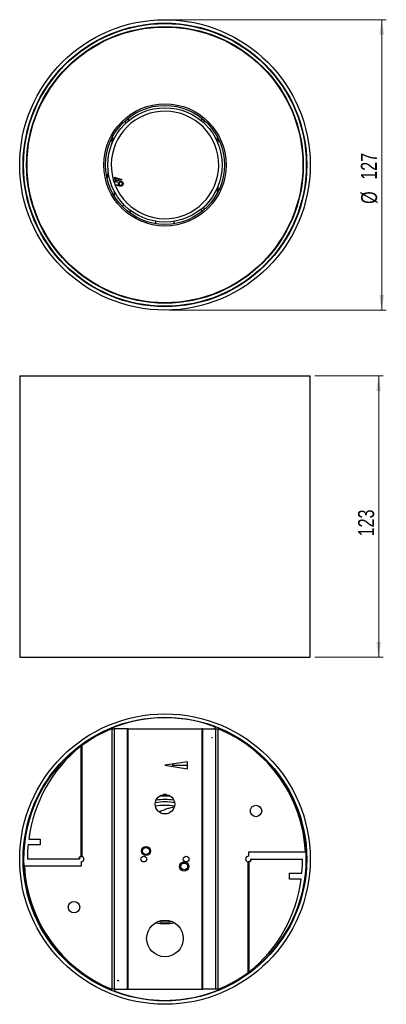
# Model space of a CAD drawing. Header units: millimetres. Extents: x 46 to 126, y -5 to 210.
import ezdxf

# ---------------------------------------------------------------- set-up
doc = ezdxf.new("R2010")
doc.units = ezdxf.units.MM
doc.styles.add('SLDTEXTSTYLE0', font='TXT', dxfattribs={"width": 0.75})
doc.dimstyles.new('SLDDIMSTYLE0', dxfattribs={"dimtxt": 3.5, "dimasz": 3.302, "dimexe": 0, "dimexo": 0.0625, "dimgap": 0.875, "dimtad": 1, "dimlfac": 2, "dimrnd": 1e-09, "dimzin": 12, "dimdsep": 46, "dimtxsty": 'SLDTEXTSTYLE0', "dimsah": 1, "dimcen": 0.09, "dimadec": 0, "dimazin": 3, "dimtfac": 1, "dimtofl": 0, "dimtmove": 0, "dimatfit": 3, "dimfxl": 0, "dimfrac": 2, "dimtolj": 1, "dimtzin": 12, "dimarcsym": 0})

# ---------------------------------------------------------------- blocks, each defined once
blk = doc.blocks.new('_D')
at = {"color": 7, "linetype": 'Continuous', "lineweight": 18}
for p, q in [((110.61, 132.24), (125.58, 132.24)), ((124.58, 70.74), (124.58, 132.24)), ((110.61, 70.74), (125.58, 70.74))]:
    blk.add_line(p, q, dxfattribs=at)
for points in [[(124.58, 132.24), (124.07, 128.94), (125.08, 128.94)], [(124.58, 70.74), (125.08, 74.04), (124.07, 74.04)]]:
    blk.add_solid(points, dxfattribs=at)
at = {"color": 7, "linetype": 'Continuous', "lineweight": 18, "insert": (120.07, 97.14), "char_height": 3.5, "attachment_point": 1, "rotation": 90, "style": 'SLDTEXTSTYLE0'}
blk.add_mtext('123', dxfattribs=at)
blk = doc.blocks.new('_D_1')
at = {"color": 7, "linetype": 'Continuous', "lineweight": 18}
for p, q in [((78.86, 210.09), (126.24, 210.09)), ((125.24, 210.09), (125.24, 146.59)), ((78.86, 146.59), (126.24, 146.59))]:
    blk.add_line(p, q, dxfattribs=at)
for points in [[(125.24, 210.09), (124.74, 206.79), (125.75, 206.79)], [(125.24, 146.59), (125.75, 149.89), (124.74, 149.89)]]:
    blk.add_solid(points, dxfattribs=at)
at = {"color": 7, "linetype": 'Continuous', "lineweight": 18, "char_height": 3.5, "attachment_point": 1, "rotation": 90, "style": 'SLDTEXTSTYLE0'}
for s, insert in [('127', (120.68, 175.11)), ('%%c', (120.73, 169.83))]:
    blk.add_mtext(s, dxfattribs=dict(at, insert=insert))

msp = doc.modelspace()

# ---------------------------------------------------------------- linework, layer by layer
at = {"color": 7, "linetype": 'Continuous', "lineweight": 25}
for p, q in [((77.8646, 209.3423), (77.8646, 209.2423)), ((83.2477, 208.8713), (83.2303, 208.7728)), ((65.4561, 206.7505), (65.4939, 206.6579)), ((66.8826, 207.2249), (66.8448, 207.3175)), ((54.1172, 198.2687), (54.1938, 198.2044)), ((51.0178, 193.8423), (51.1044, 193.7923)), ((104.7114, 193.8423), (104.6248, 193.7923)), ((106.9951, 188.9449), (106.9011, 188.9107)), ((66.6854, 174.7816), (67.0737, 174.8975)), ((66.7353, 174.6147), (66.6854, 174.7816)), ((67.1236, 174.7306), (66.7353, 174.6147)), ((67.0737, 174.8975), (66.8357, 175.6957)), ((66.8357, 175.6957), (68.4379, 175.1595)), ((67.9302, 175.1526), (67.0875, 175.4367)), ((67.0875, 175.4367), (67.2339, 174.9451)), ((67.1837, 174.5283), (67.1236, 174.7306)), ((67.3439, 174.5759), (67.1837, 174.5283)), ((67.2339, 174.9451), (67.9302, 175.1526)), ((68.4481, 175.1255), (67.2838, 174.7782)), ((67.2838, 174.7782), (67.3439, 174.5759)), ((68.4379, 175.1595), (68.4481, 175.1255)), ((66.818, 171.5323), (66.8558, 172.5204)), ((66.955, 173.9071), (66.984, 174.0742)), ((67.8821, 173.7311), (66.955, 173.9071)), ((66.984, 174.0742), (67.8199, 173.9224)), ((48.7341, 167.7396), (48.8281, 167.7738)), ((51.0178, 162.8423), (51.1044, 162.8923)), ((104.7114, 162.8423), (104.6248, 162.8923)), ((101.612, 158.4158), (101.5354, 158.4801)), ((88.8466, 149.4596), (88.8844, 149.367)), ((90.2731, 149.934), (90.2353, 150.0266)), ((72.4815, 147.8132), (72.4989, 147.9117)), ((77.8646, 147.3423), (77.8646, 147.4423)), ((46.1146, 132.2426), (46.1146, 70.7426)), ((46.1146, 132.2426), (89.8657, 132.2426)), ((89.8657, 132.2426), (109.6146, 132.2426)), ((109.6146, 70.7426), (109.6146, 132.2426)), ((46.1146, 70.7426), (89.8657, 70.7426)), ((89.8657, 70.7426), (109.6146, 70.7426)), ((72.4989, 57.0097), (72.4815, 57.1082)), ((77.8646, 57.4791), (77.8646, 57.5791)), ((66.2265, 55.0417), (66.2265, -1.8834)), ((66.2265, 55.0417), (66.7698, 55.0417)), ((66.7698, 55.0417), (66.7698, -1.8834)), ((69.5724, 55.0417), (66.7698, 55.0417)), ((69.5724, 55.0417), (69.5724, -1.8834)), ((69.8328, 55.0417), (69.5724, 55.0417)), ((69.8328, -1.8834), (69.8328, 55.0417)), ((69.8328, 55.0417), (85.8964, 55.0417)), ((85.8964, 55.0417), (85.8964, -1.8834)), ((86.1568, 55.0417), (85.8964, 55.0417)), ((86.1568, -1.8834), (86.1568, 55.0417)), ((86.1568, 55.0417), (88.9594, 55.0417)), ((88.8844, 55.5544), (88.6751, 55.0417)), ((88.9594, -1.8834), (88.9594, 55.0417)), ((88.9594, 55.0417), (89.5027, 55.0417)), ((89.5027, -1.8834), (89.5027, 55.0417)), ((90.1786, 54.7559), (90.2731, 54.9874)), ((59.451, 51.2544), (59.451, 27.1201)), ((59.7138, 51.4007), (59.7138, 27.1201)), ((82.8178, 47.8291), (77.8646, 47.0791)), ((82.8178, 46.3291), (82.8178, 47.8291)), ((77.8646, 47.0791), (82.8178, 46.3291)), ((79.5678, 47.0791), (79.5678, 47.337)), ((79.5678, 46.8212), (79.5678, 47.0791)), ((79.5678, 47.0791), (82.8178, 47.0791)), ((101.5354, 46.4413), (101.612, 46.5055)), ((51.1044, 42.0291), (51.0178, 42.0791)), ((104.6248, 42.0291), (104.7114, 42.0791)), ((78.1896, 40.6791), (77.5396, 40.6791)), ((48.8281, 37.1475), (48.7341, 37.1818)), ((48.0905, 30.9427), (50.6171, 30.9427)), ((50.6171, 30.9427), (50.6171, 29.6927)), ((50.6171, 29.6927), (47.9466, 29.6927)), ((108.578, 28.0791), (96.1146, 28.0791)), ((96.1146, 28.0791), (96.1146, 27.2041)), ((59.0274, 26.5791), (47.7981, 26.5791)), ((59.1642, 26.5791), (59.0274, 26.5791)), ((59.6146, 25.0791), (59.6146, 26.0291)), ((96.0154, 1.7576), (96.0154, 25.962)), ((96.2782, 1.9038), (96.2782, 25.962)), ((96.7723, 26.5791), (96.6355, 26.5791)), ((96.7723, 26.5791), (107.9311, 26.5791)), ((47.1512, 25.0791), (59.6146, 25.0791)), ((105.1121, 23.4656), (107.7826, 23.4656)), ((105.1121, 22.2156), (105.1121, 23.4656)), ((107.6387, 22.2156), (105.1121, 22.2156)), ((106.9011, 16.0107), (106.9951, 15.9765)), ((51.1044, 11.1291), (51.0178, 11.0791)), ((104.6248, 11.1291), (104.7114, 11.0791)), ((54.1938, 6.717), (54.1172, 6.6527)), ((65.5506, -1.5976), (65.4561, -1.8291)), ((66.7698, -1.8834), (66.2265, -1.8834)), ((66.7698, -1.8834), (69.5724, -1.8834)), ((66.8448, -2.3961), (67.0541, -1.8834)), ((69.5724, -1.8834), (69.8328, -1.8834)), ((69.8328, -1.8834), (85.8964, -1.8834)), ((85.8964, -1.8834), (86.1568, -1.8834)), ((88.9594, -1.8834), (86.1568, -1.8834)), ((89.5027, -1.8834), (88.9594, -1.8834)), ((83.2303, -3.8514), (83.2477, -3.9499)), ((77.8646, -4.3209), (77.8646, -4.4209))]:
    msp.add_line(p, q, dxfattribs=at)
at = {"color": 1, "linetype": 'Continuous', "lineweight": 25}
for p, q in [((69.2896, 187.4373), (69.2896, 188.1131)), ((69.8328, 188.5643), (69.8328, 187.9204)), ((85.8964, 187.9204), (85.8964, 188.5643)), ((86.4396, 187.4373), (86.4396, 188.1131)), ((66.2265, 184.1349), (66.2265, 182.9035)), ((66.4869, 183.519), (66.4869, 184.631)), ((89.2423, 184.631), (89.2423, 183.519)), ((89.5027, 182.9035), (89.5027, 184.1349)), ((89.2423, 173.1655), (89.2423, 172.0535)), ((89.5027, 172.5496), (89.5027, 173.781)), ((85.8964, 168.1202), (85.8964, 168.7641)), ((86.4396, 168.5714), (86.4396, 169.2473))]:
    msp.add_line(p, q, dxfattribs=at)
at = {"color": 7, "linetype": 'Continuous', "lineweight": 25}
for centre, radius in [((77.8646, 178.3423), 31.75), ((77.8646, 178.3423), 31), ((77.8646, 178.3423), 30.9), ((77.8646, 178.3423), 30.2397), ((77.8646, 178.3423), 30.1403), ((77.8646, 178.3423), 13.3616), ((77.8646, 178.3423), 13), ((77.8646, 178.3423), 12.5), ((77.8646, 26.5791), 31.75), ((77.8646, 26.5791), 31), ((77.8646, 38.5791), 2.125), ((97.7526, 37.1013), 1.25), ((73.7188, 28.3291), 1), ((73.7188, 28.3291), 0.75), ((73.2396, 26.5791), 0.625), ((82.0646, 24.9637), 1), ((82.4896, 26.5791), 0.625), ((82.0646, 24.9637), 0.75), ((57.9766, 16.057), 1.25), ((77.8646, 9.2228), 4)]:
    msp.add_circle(centre, radius, dxfattribs=at)
for centre, radius, start, end in [((77.8646, 178.3423), 11.75, 202.207649, 201.914662), ((77.8646, 166.3423), 2.125, 188.722814, 203.681645), ((77.8646, 166.3423), 2.125, 336.318355, 351.277186), ((77.8646, 26.5791), 30.9, 69.181808, 215), ((77.8646, 26.5791), 30.75, 112.239217, 126.176195), ((77.8646, 26.5791), 30.9, 249.181808, 66.400187), ((77.8646, 26.5791), 30.75, 2.796026, 67.760783), ((78.9829, 26.9971), 31.1434, 128.840948, 172.721681), ((77.8646, 26.5791), 12.5, 80.326486, 99.673514), ((77.8646, 26.5791), 13, 81.390652, 98.609348), ((77.8646, 26.5791), 13.75, 84.621123, 95.378877), ((77.8646, 26.5791), 11.75, 79.804262, 100.195738), ((80.5037, 26.5795), 32.7056, 174.537915, 180.000689), ((59.569, 26.5914), 0.5417, 102.57709, 181.296059), ((59.7058, 26.5914), 0.5417, 102.577017, 181.296376), ((59.6146, 26.5791), 0.55, 270, 79.610429), ((96.1146, 26.5791), 0.625, 90, 260.868593), ((96.0211, 26.5647), 0.6145, 281.284369, 1.346378), ((96.1579, 26.5647), 0.6145, 281.284556, 1.345981), ((75.2255, 26.5787), 32.7056, 354.537915, 0.000689), ((77.8646, 26.5791), 30.75, 182.796026, 247.760783), ((76.7463, 26.1611), 31.1434, 308.840948, 352.721681), ((77.8646, 26.5791), 13.75, 263.578302, 276.421698), ((77.8646, 26.5791), 30.9, 215, 246.400187), ((77.8646, 26.5791), 30.75, 292.239217, 306.176195)]:
    msp.add_arc(centre, radius, start, end, dxfattribs=at)
at = {"color": 1, "linetype": 'Continuous', "lineweight": 25}
for radius, start, end in [(30.8931, 69.182118, 246.399876), (30.8931, 35, 66.399876), (30.8931, 249.182118, 35), (14.1054, 261.457522, 278.542478)]:
    msp.add_arc((77.8646, 26.5791), radius, start, end, dxfattribs=at)
at = {"color": 7, "linetype": 'Continuous', "lineweight": 25}
for points, knots in [([(65.4707, 177.1252), (65.3915, 176.7338), (65.2808, 176.1871), (65.2178, 175.6331), (65.1999, 175.4758)], [0, 0, 0, 0, 0.71596588, 1, 1, 1, 1]), ([(67.7223, 174.073), (67.7015, 174.1453), (67.6598, 174.2899), (67.7287, 174.4945), (67.8469, 174.6482), (67.9511, 174.7026), (68.0033, 174.7298)], [0, 0, 0, 0, 0.27937656, 0.55912427, 0.77944635, 1, 1, 1, 1]), ([(68.0701, 174.5738), (68.0231, 174.5469), (67.9292, 174.493), (67.8594, 174.355), (67.8379, 174.2166), (67.8644, 174.136), (67.8776, 174.0957)], [0, 0, 0, 0, 0.2795587, 0.55929904, 0.77957937, 1, 1, 1, 1]), ([(68.0033, 174.7298), (68.0799, 174.7526), (68.233, 174.7982), (68.4527, 174.7315), (68.6168, 174.6061), (68.6766, 174.4964), (68.7065, 174.4415)], [0, 0, 0, 0, 0.27964528, 0.55894773, 0.77949548, 1, 1, 1, 1]), ([(68.5475, 174.3812), (68.5207, 174.4282), (68.467, 174.5221), (68.3291, 174.5917), (68.1909, 174.6133), (68.1104, 174.587), (68.0701, 174.5738)], [0, 0, 0, 0, 0.27952098, 0.55930751, 0.77956051, 1, 1, 1, 1]), ([(68.3563, 173.9026), (68.4032, 173.9296), (68.4972, 173.9835), (68.567, 174.1217), (68.5873, 174.2603), (68.5608, 174.3409), (68.5475, 174.3812)], [0, 0, 0, 0, 0.27953792, 0.55931988, 0.77956149, 1, 1, 1, 1]), ([(68.7065, 174.4415), (68.7285, 174.3662), (68.7723, 174.2157), (68.7102, 173.999), (68.5868, 173.8375), (68.4792, 173.7785), (68.4254, 173.749)], [0, 0, 0, 0, 0.27965195, 0.5590817, 0.77954036, 1, 1, 1, 1]), ([(67.8199, 173.9224), (67.7985, 173.9485), (67.7602, 173.9951), (67.7339, 174.0492), (67.7223, 174.073)], [0, 0, 0, 0, 0.56000756, 1, 1, 1, 1]), ([(67.8776, 174.0957), (67.9046, 174.0487), (67.9586, 173.9546), (68.0964, 173.8837), (68.2352, 173.8632), (68.3159, 173.8895), (68.3563, 173.9026)], [0, 0, 0, 0, 0.27961731, 0.55934587, 0.77961564, 1, 1, 1, 1]), ([(68.4254, 173.749), (68.3246, 173.7246), (68.1441, 173.681), (67.9624, 173.7157), (67.8821, 173.7311)], [0, 0, 0, 0, 0.55819421, 1, 1, 1, 1]), ([(68.9447, 169.6163), (68.8885, 169.571), (68.759, 169.4666), (68.6604, 169.3323), (68.6046, 169.2563)], [0, 0, 0, 0, 0.43403945, 1, 1, 1, 1]), ([(70.0949, 167.9365), (70.1066, 167.9545), (70.1998, 168.0979), (70.3454, 168.1941), (70.4728, 168.2783)], [0, 0, 0, 0, 0.12547546, 1, 1, 1, 1]), ([(88.0733, 53.188), (88.0795, 53.1856), (88.1225, 53.1692), (88.1982, 53.1402), (88.273, 53.1105), (88.2754, 53.1095)], [0, 0, 0, 0, 0.14095765, 0.97137698, 1, 1, 1, 1]), ([(79.8609, 37.8966), (79.6915, 37.8751), (79.2378, 37.8173), (78.499, 37.6023), (77.5805, 37.2876), (76.946, 37.0293), (76.5985, 36.8879)], [0, 0, 0, 0, 0.14940472, 0.40018509, 0.67154896, 1, 1, 1, 1]), ([(67.7815, -0.0776), (67.7814, -0.0776), (67.7809, -0.0774), (67.6873, -0.0418), (67.5694, 0.0032), (67.4745, 0.0407), (67.45, 0.0504)], [0, 0, 0, 0, 0.22657406, 0.55601112, 0.88552841, 1, 1, 1, 1])]:
    msp.add_open_spline(points, degree=3, knots=knots, dxfattribs=at)
for points in [[(59.7138, 51.4007), (59.6244, 51.3519), (59.535, 51.3032), (59.451, 51.2544)], [(59.451, 27.1201), (59.535, 27.1201), (59.6244, 27.1201), (59.7138, 27.1201)], [(96.2782, 25.962), (96.1942, 25.962), (96.1048, 25.962), (96.0154, 25.962)], [(96.0154, 1.7576), (96.1048, 1.8063), (96.1942, 1.8551), (96.2782, 1.9038)]]:
    msp.add_open_spline(points, degree=3, dxfattribs=at)

# ---------------------------------------------------------------- dimensions: what is measured, and where the dimension line sits
at = {"color": 7, "linetype": 'Continuous', "lineweight": 18}
dim = msp.add_linear_dim(base=(125.2445, 146.5923), p1=(77.8646, 210.0923), p2=(77.8646, 146.5923), angle=90, text='%%c<>', dimstyle='SLDDIMSTYLE0', dxfattribs=at)
dim.commit()
dim.dimension.update_dxf_attribs({"geometry": '_D_1', "text_midpoint": (125.2445, 176.3498), "dimtype": 160})
dim = msp.add_linear_dim(base=(124.577, 132.2426), p1=(109.6146, 70.7426), p2=(109.6146, 132.2426), angle=90, dimstyle='SLDDIMSTYLE0', dxfattribs=at)
dim.commit()
dim.dimension.update_dxf_attribs({"geometry": '_D', "text_midpoint": (124.577, 101.0226), "dimtype": 160})

doc.saveas('drawing.dxf')
